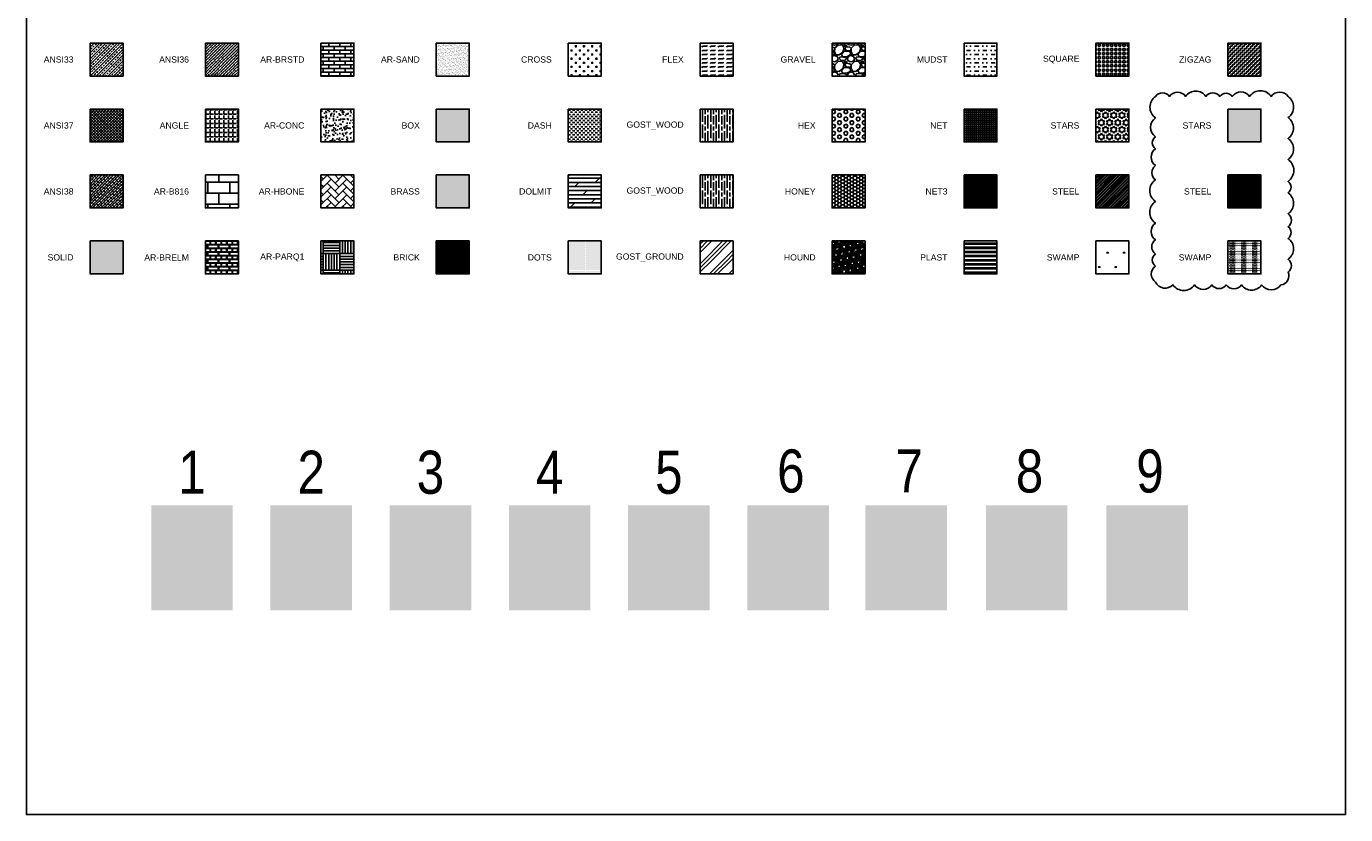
# Model space of a CAD drawing. Header units: inches. Extents: x -2078 to 109126, y -964 to 6385.
# Tile 11 of 137: x -1080 to -120, y -964 to -390. Entities that reach past the tile are written whole.
import ezdxf
from ezdxf.enums import TextEntityAlignment as Align

# ---------------------------------------------------------------- set-up
doc = ezdxf.new("R2010")
doc.units = ezdxf.units.IN
doc.header["$MEASUREMENT"] = 0
doc.layers.add('A-HATCH', color=9, linetype='Continuous')
doc.styles.add('Jay Cad', font='arial.ttf', dxfattribs={"height": 0.125})
doc.styles.add('OPUS', font='ARIALN.TTF')
pattern_1 = [(90, (-36, -1239.3503), (6, -4e-16), [10, -2]), (90, (-34, -1241.3503), (6, -4e-16), [6, -1.5, 3, -1.5]), (90, (-32, -1244.3503), (6, -4e-16), [10, -2])]

msp = doc.modelspace()

# ---------------------------------------------------------------- hatches: boundary and pattern name
at = {"layer": 'A-HATCH'}
h = msp.add_hatch(dxfattribs=at)
h.set_pattern_fill('ANSI33', color=256, scale=12)
h.set_pattern_definition([(45, (-120, -1239.3503), (-2.12132, 2.12132), []), (45, (-117.8787, -1239.3503), (-2.12132, 2.12132), [1.5, -0.75])])
h.paths.add_polyline_path([(-1009.69, -402.102), (-1033.69, -402.102), (-1033.69, -426.102), (-1009.69, -426.102)])
h = msp.add_hatch(dxfattribs=at)
h.set_pattern_fill('ANSI36', color=256, scale=12)
h.set_pattern_definition([(45, (-132, -1239.3503), (0.7954951, 2.9168155), [3.75, -0.75, 0, -0.75])])
h.paths.add_polyline_path([(-925.69, -402.102), (-949.69, -402.102), (-949.69, -426.102), (-925.69, -426.102)])
h = msp.add_hatch(dxfattribs=at)
h.set_pattern_fill('AR-BRSTD', color=256)
h.set_pattern_definition([(0, (-120, -1239.3503), (0, 2.667), []), (90, (-120, -1239.3503), (-4, 2.667), [2.667, -2.667])])
h.paths.add_polyline_path([(-841.69, -402.102), (-865.69, -402.102), (-865.69, -426.102), (-841.69, -426.102)])
h = msp.add_hatch(dxfattribs=at)
h.set_pattern_fill('AR-SAND', color=256)
h.set_pattern_definition([(37.5, (-120, -1239.3503), (-0.0629934, 1.9268238), [0, -1.52, 0, -1.7, 0, -1.625]), (7.5, (-120, -1239.3503), (1.769777, 2.822146), [0, -0.82, 0, -1.37, 0, -0.525]), (327.5, (-121.23, -1239.3503), (3.1141419, 0.005659), [0, -0.5, 0, -1.8, 0, -2.35]), (317.5, (-121.23, -1239.3503), (3.0061266, 0.8776756), [0, -0.25, 0, -1.18, 0, -1.35])])
h.paths.add_polyline_path([(-757.69, -402.102), (-781.69, -402.102), (-781.69, -426.102), (-757.69, -426.102)])
h = msp.add_hatch(dxfattribs=at)
h.set_pattern_fill('CROSS', color=256, scale=12)
h.set_pattern_definition([(0, (-120, -149.5), (3, 3), [1.5, -4.5]), (90, (-119.25, -150.25), (-3, 3), [1.5, -4.5])])
h.paths.add_polyline_path([(-661.69, -402.102), (-685.69, -402.102), (-685.69, -426.102), (-661.69, -426.102)])
h = msp.add_hatch(dxfattribs=at)
h.set_pattern_fill('FLEX', color=256, scale=12)
h.set_pattern_definition([(0, (-120, -149.5), (0, 3), [3, -3]), (45, (-117, -149.5), (2e-16, 3), [0.75, -2.74264, 0.75, -4.24264])])
h.paths.add_polyline_path([(-565.69, -402.102), (-589.69, -402.102), (-589.69, -426.102), (-565.69, -426.102)])
h = msp.add_hatch(dxfattribs=at)
h.set_pattern_fill('GRAVEL', color=256, scale=12)
h.set_pattern_definition([(228.01279, (-111.36, -137.5), (-96, -108), [1.61443, -159.82906]), (184.96974, (-112.44, -138.7), (144, 12), [2.77042, -274.2711]), (132.51045, (-115.2, -138.94), (120, -132), [1.95346, -193.3924]), (267.27369, (-119.88, -141.94), (12, 240), [2.52286, -249.7627]), (292.83365, (-120, -144.46), (-60, 144), [2.47386, -244.91248]), (357.27369, (-119.04, -146.74), (-240, 12), [2.52286, -249.7627]), (37.69424, (-116.52, -146.86), (-156, -120), [3.33635, -330.29818]), (72.25533, (-113.88, -144.82), (84, 264), [3.14986, -311.83586]), (121.42957, (-112.92, -141.82), (-96, 156), [2.5314, -250.60888]), (175.23636, (-114.24, -139.66), (132, -12), [2.88998, -141.60915]), (222.39744, (-117.12, -139.42), (-144, -132), [3.73738, -370.0005]), (138.81407, (-108, -142.06), (-84, 72), [1.27561, -126.28614]), (171.46923, (-108.96, -141.22), (156, -24), [2.42684, -240.25814]), (225, (-111.36, -140.86), (-2e-15, -12), [1.69705, -15.2735]), (203.1986, (-112.2, -139.42), (60, 24), [0.9139, -90.47538]), (291.8014, (-113.04, -139.78), (-12, 36), [1.29244, -63.32954]), (30.96376, (-112.56, -140.98), (36, 24), [2.09915, -67.87227]), (161.56505, (-110.76, -139.9), (24, -12), [1.5179, -36.42944]), (16.38954, (-120, -139.78), (120, 36), [2.1264, -210.51414]), (70.34618, (-117.96, -139.18), (-48, -132), [1.78393, -176.6089]), (293.1986, (-110.76, -137.5), (-24, 60), [1.82778, -89.5615]), (343.61046, (-110.04, -139.18), (-120, 36), [2.1264, -210.51414]), (339.44395, (-120, -147.22), (-60, 24), [2.05056, -100.47748]), (294.77514, (-118.08, -147.94), (-60, 132), [1.71814, -170.09572]), (66.8014, (-110.64, -149.5), (24, 60), [1.82778, -89.5615]), (17.35402, (-109.92, -147.82), (-156, -48), [2.01157, -199.14508]), (69.44395, (-116.52, -149.5), (-24, -60), [1.02528, -101.50276]), (101.30993, (-111.36, -149.5), (-12, 48), [0.61188, -60.57635]), (165.96376, (-111.48, -148.9), (36, -12), [2.47386, -47.0034]), (186.009, (-113.88, -148.3), (120, 12), [2.2926, -226.96708]), (303.6901, (-112.56, -142.06), (-12, 24), [1.73066, -41.53595]), (353.15723, (-111.6, -143.5), (204, -24), [3.02153, -299.13075]), (60.9454, (-108.6, -143.86), (-48, -84), [1.23547, -122.3121]), (90, (-108, -142.78), (-12, 12), [0.72, -11.28]), (120.25644, (-114.12, -147.94), (48, -84), [1.66709, -165.04224]), (48.01279, (-114.96, -146.5), (96, 108), [3.22886, -158.21462]), (0, (-112.8, -144.1), (12, 12), [3.12, -8.88]), (325.30485, (-109.68, -144.1), (120, -84), [1.89737, -187.8393]), (254.0546, (-108.12, -145.18), (-12, -48), [1.74722, -85.6141]), (207.64598, (-108.6, -146.86), (-228, -120), [2.84478, -281.63369]), (175.42608, (-111.12, -148.18), (-156, 12), [3.00959, -297.94888])])
h.paths.add_polyline_path([(-469.69, -402.102), (-493.69, -402.102), (-493.69, -426.102), (-469.69, -426.102)])
h = msp.add_hatch(dxfattribs=at)
h.set_pattern_fill('MUDST', color=256, scale=12)
h.set_pattern_definition([(0, (-120, -149.5), (6, 3), [3, -3, 0, -3, 0, -3])])
h.paths.add_polyline_path([(-373.69, -402.102), (-397.69, -402.102), (-397.69, -426.102), (-373.69, -426.102)])
h = msp.add_hatch(dxfattribs=at)
h.set_pattern_fill('SQUARE', color=256, scale=12)
h.set_pattern_definition([(0, (-120, -149.5), (0, 1.5), [1.5, -1.5]), (90, (-120, -149.5), (-1.5, 9e-17), [1.5, -1.5])])
h.paths.add_polyline_path([(-277.69, -402.102), (-301.69, -402.102), (-301.69, -426.102), (-277.69, -426.102)])
h = msp.add_hatch(dxfattribs=at)
h.set_pattern_fill('ZIGZAG', color=256, scale=12)
h.set_pattern_definition([(0, (-120, -149.5), (1.5, 1.5), [1.5, -1.5]), (90, (-118.5, -149.5), (-1.5, 1.5), [1.5, -1.5])])
h.paths.add_polyline_path([(-181.69, -402.102), (-205.69, -402.102), (-205.69, -426.102), (-181.69, -426.102)])
h = msp.add_hatch(dxfattribs=at)
h.set_pattern_fill('ANSI37', color=256, scale=12)
h.set_pattern_definition([(45, (-120, -1239.3503), (-1.0606602, 1.0606602), []), (135, (-120, -1239.3503), (-1.0606602, -1.0606602), [])])
h.paths.add_polyline_path([(-1009.69, -450.102), (-1033.69, -450.102), (-1033.69, -474.102), (-1009.69, -474.102)])
h = msp.add_hatch(dxfattribs=at)
h.set_pattern_fill('ANGLE', color=256, scale=12)
h.set_pattern_definition([(0, (-108, -1239.3503), (0, 3.3), [2.4, -0.9]), (90, (-108, -1239.3503), (-3.3, 2e-16), [2.4, -0.9])])
h.paths.add_polyline_path([(-925.69, -450.102), (-949.69, -450.102), (-949.69, -474.102), (-925.69, -474.102)])
h = msp.add_hatch(dxfattribs=at)
h.set_pattern_fill('AR-CONC', color=256)
h.set_pattern_definition([(50, (-120, -1239.3503), (7.172602, -0.62752), [0.75, -8.25]), (355, (-120, -1239.35), (-1.387513, 7.52192), [0.6, -6.6]), (100.45144, (-119.402, -1239.4026), (5.78509, 6.8944), [0.6374, -7.01142]), (46.1842, (-120, -1237.35), (10.67241, -1.65519), [1.125, -12.375]), (96.6356, (-119.111, -1237.488), (9.34662, 9.74119), [0.9561, -10.51714]), (351.1842, (-120, -1237.35), (9.34662, 9.74119), [0.9, -9.9]), (21, (-119, -1237.8503), (5.96907, -4.02619), [0.75, -8.25]), (326, (-119, -1237.85), (2.433153, 7.2515), [0.6, -6.6]), (71.45144, (-118.5026, -1238.186), (8.402224, 3.22531), [0.6374, -7.01142]), (37.5, (-120, -1239.3503), (0.1215986, 3.3289385), [0, -6.52, 0, -6.7, 0, -6.625]), (7.5, (-120, -1239.3503), (2.630695, 3.944117), [0, -3.82, 0, -6.37, 0, -2.525]), (327.5, (-122.23, -1239.3503), (5.3382244, -0.225549), [0, -2.5, 0, -7.8, 0, -10.35]), (317.5, (-123.23, -1239.3503), (5.831862, 1.00105), [0, -3.25, 0, -5.18, 0, -7.35])])
h.paths.add_polyline_path([(-841.69, -450.102), (-865.69, -450.102), (-865.69, -474.102), (-841.69, -474.102)])
h = msp.add_hatch(dxfattribs=at)
h.set_pattern_fill('BOX', color=256)
h.set_pattern_definition([(90, (-120, -1239.3503), (-1, 6e-17), []), (90, (-119.75, -1239.3503), (-1, 6e-17), []), (0, (-120, -1239.3503), (0, 1), [-0.25, 0.25]), (0, (-120, -1239.1003), (0, 1), [-0.25, 0.25]), (0, (-120, -1238.8503), (0, 1), [0.25, -0.25]), (0, (-120, -1238.6003), (0, 1), [0.25, -0.25]), (90, (-119.5, -1239.3503), (-1, 6e-17), [0.25, -0.25]), (90, (-119.25, -1239.3503), (-1, 6e-17), [0.25, -0.25])])
h.paths.add_polyline_path([(-757.69, -450.102), (-781.69, -450.102), (-781.69, -474.102), (-757.69, -474.102)])
h = msp.add_hatch(dxfattribs=at)
h.set_pattern_fill('DASH', color=256, scale=12)
h.set_pattern_definition([(0, (-120, -149.5), (1.5, 1.5), [1.5, -1.5])])
h.paths.add_polyline_path([(-661.69, -450.102), (-685.69, -450.102), (-685.69, -474.102), (-661.69, -474.102)])
h = msp.add_hatch(dxfattribs=at)
h.set_pattern_fill('GOST_WOOD', color=256)
h.set_pattern_definition(pattern_1)
h.paths.add_polyline_path([(-565.69, -450.102), (-589.69, -450.102), (-589.69, -474.102), (-565.69, -474.102)])
h = msp.add_hatch(dxfattribs=at)
h.set_pattern_fill('HEX', color=256, scale=12)
h.set_pattern_definition([(0, (-120, -149.5), (0, 2.598076), [1.5, -3]), (120, (-120, -149.5), (-2.25, -1.299038), [1.5, -3]), (60, (-118.5, -149.5), (-2.25, 1.299038), [1.5, -3])])
h.paths.add_polyline_path([(-469.69, -450.102), (-493.69, -450.102), (-493.69, -474.102), (-469.69, -474.102)])
h = msp.add_hatch(dxfattribs=at)
h.set_pattern_fill('NET', color=256, scale=12)
h.set_pattern_definition([(0, (-120, -149.5), (0, 1.5), []), (90, (-120, -149.5), (-1.5, 9e-17), [])])
h.paths.add_polyline_path([(-373.69, -450.102), (-397.69, -450.102), (-397.69, -474.102), (-373.69, -474.102)])
h = msp.add_hatch(dxfattribs=at)
h.set_pattern_fill('STARS', color=256, scale=12)
h.set_pattern_definition([(0, (-120, -149.5), (0, 2.598076), [1.5, -1.5]), (60, (-120, -149.5), (-2.25, 1.299038), [1.5, -1.5]), (120, (-119.25, -148.201), (-2.25, -1.299038), [1.5, -1.5])])
h.paths.add_polyline_path([(-277.69, -450.102), (-301.69, -450.102), (-301.69, -474.102), (-277.69, -474.102)])
h = msp.add_hatch(dxfattribs=at)
h.set_pattern_fill('STARS', color=256)
h.set_pattern_definition([(0, (-24, -149.5), (0, 0.21650635), [0.125, -0.125]), (60, (-24, -149.5), (-0.1875, 0.10825318), [0.125, -0.125]), (120, (-23.9375, -149.39175), (-0.1875, -0.10825318), [0.125, -0.125])])
h.paths.add_polyline_path([(-181.69, -450.102), (-205.69, -450.102), (-205.69, -474.102), (-181.69, -474.102)])
h = msp.add_hatch(dxfattribs=at)
h.set_pattern_fill('ANSI38', color=256, scale=12)
h.set_pattern_definition([(45, (-120, -1239.3503), (-1.0606602, 1.0606602), []), (135, (-120, -1239.3503), (-3.1819805, 1.0606602), [3.75, -2.25])])
h.paths.add_polyline_path([(-1009.69, -498.102), (-1033.69, -498.102), (-1033.69, -522.102), (-1009.69, -522.102)])
h = msp.add_hatch(dxfattribs=at)
h.set_pattern_fill('AR-B816', color=256)
h.set_pattern_definition([(0, (-108, -1239.35), (0, 8), []), (90, (-108, -1239.35), (-8, 8), [8, -8])])
h.paths.add_polyline_path([(-925.69, -498.102), (-949.69, -498.102), (-949.69, -522.102), (-925.69, -522.102)])
h = msp.add_hatch(dxfattribs=at)
h.set_pattern_fill('AR-HBONE', color=256)
h.set_pattern_definition([(45, (-120, -1239.3503), (4e-16, 5.656854), [12, -4]), (135, (-117.1716, -1236.522), (4e-16, 5.656854), [12, -4])])
h.paths.add_polyline_path([(-841.69, -498.102), (-865.69, -498.102), (-865.69, -522.102), (-841.69, -522.102)])
h = msp.add_hatch(dxfattribs=at)
h.set_pattern_fill('BRASS', color=256)
h.set_pattern_definition([(0, (-120, -1239.35032), (0, 0.25), []), (0, (-120, -1239.22532), (0, 0.25), [0.125, -0.0625])])
h.paths.add_polyline_path([(-757.69, -498.102), (-781.69, -498.102), (-781.69, -522.102), (-757.69, -522.102)])
h = msp.add_hatch(dxfattribs=at)
h.set_pattern_fill('DOLMIT', color=256, scale=12)
h.set_pattern_definition([(0, (-120, -149.5), (0, 3), []), (45, (-120, -149.5), (-6, 6), [4.24264, -8.48528])])
h.paths.add_polyline_path([(-661.69, -498.102), (-685.69, -498.102), (-685.69, -522.102), (-661.69, -522.102)])
h = msp.add_hatch(dxfattribs=at)
h.set_pattern_fill('GOST_WOOD', color=256)
h.set_pattern_definition(pattern_1)
h.paths.add_polyline_path([(-565.69, -498.102), (-589.69, -498.102), (-589.69, -522.102), (-565.69, -522.102)])
h = msp.add_hatch(dxfattribs=at)
h.set_pattern_fill('HONEY', color=256, scale=12)
h.set_pattern_definition([(0, (-120, -149.5), (2.25, 1.299038), [1.5, -3]), (120, (-120, -149.5), (-2.25, 1.299038), [1.5, -3]), (60, (-120, -149.5), (8e-17, 2.5980762), [-3, 1.5])])
h.paths.add_polyline_path([(-469.69, -498.102), (-493.69, -498.102), (-493.69, -522.102), (-469.69, -522.102)])
h = msp.add_hatch(dxfattribs=at)
h.set_pattern_fill('NET3', color=256, scale=12)
h.set_pattern_definition([(0, (-120, -149.5), (0, 1.5), []), (60, (-120, -149.5), (-1.299038, 0.75), []), (120, (-120, -149.5), (-1.299038, -0.75), [])])
h.paths.add_polyline_path([(-373.69, -498.102), (-397.69, -498.102), (-397.69, -522.102), (-373.69, -522.102)])
h = msp.add_hatch(dxfattribs=at)
h.set_pattern_fill('STEEL', color=256, scale=12)
h.set_pattern_definition([(45, (-120, -149.5), (-1.06066, 1.06066), []), (45, (-120, -148.75), (-1.06066, 1.06066), [])])
h.paths.add_polyline_path([(-277.69, -498.102), (-301.69, -498.102), (-301.69, -522.102), (-277.69, -522.102)])
h = msp.add_hatch(dxfattribs=at)
h.set_pattern_fill('STEEL', color=256)
h.set_pattern_definition([(45, (-24, -149.5), (-0.088388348, 0.088388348), []), (45, (-24, -149.4375), (-0.088388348, 0.088388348), [])])
h.paths.add_polyline_path([(-181.69, -498.102), (-205.69, -498.102), (-205.69, -522.102), (-181.69, -522.102)])
h = msp.add_hatch(color=256, dxfattribs=at)
h.dxf.hatch_style = 1
h.paths.add_polyline_path([(-1009.69, -546.102), (-1033.69, -546.102), (-1033.69, -570.102), (-1009.69, -570.102)])
h = msp.add_hatch(dxfattribs=at)
h.set_pattern_fill('AR-BRELM', color=256)
h.set_pattern_definition([(0, (-108, -1239.3503), (0, 5.334), [7.625, -0.375]), (0, (-108, -1237.1003), (0, 5.334), [7.625, -0.375]), (0, (-106, -1236.6833), (0, 5.334), [3.625, -0.375]), (0, (-106, -1234.4333), (0, 5.334), [3.625, -0.375]), (90, (-108, -1239.35), (-8, 5e-16), [2.25, -3.084]), (90, (-108.375, -1239.35), (-8, 5e-16), [2.25, -3.084]), (90, (-106, -1236.6833), (-4, 2e-16), [2.25, -3.084]), (90, (-106.375, -1236.6833), (-4, 2e-16), [2.25, -3.084])])
h.paths.add_polyline_path([(-925.69, -546.102), (-949.69, -546.102), (-949.69, -570.102), (-925.69, -570.102)])
h = msp.add_hatch(dxfattribs=at)
h.set_pattern_fill('AR-PARQ1', color=256)
h.set_pattern_definition([(90, (-120, -1239.35), (-12, 12), [12, -12]), (90, (-118, -1239.35), (-12, 12), [12, -12]), (90, (-116, -1239.35), (-12, 12), [12, -12]), (90, (-114, -1239.35), (-12, 12), [12, -12]), (90, (-112, -1239.35), (-12, 12), [12, -12]), (90, (-110, -1239.35), (-12, 12), [12, -12]), (90, (-108, -1239.35), (-12, 12), [12, -12]), (0, (-120, -1227.35), (12, -12), [12, -12]), (0, (-120, -1225.35), (12, -12), [12, -12]), (0, (-120, -1223.35), (12, -12), [12, -12]), (0, (-120, -1221.35), (12, -12), [12, -12]), (0, (-120, -1219.35), (12, -12), [12, -12]), (0, (-120, -1217.35), (12, -12), [12, -12]), (0, (-120, -1215.35), (12, -12), [12, -12])])
h.paths.add_polyline_path([(-841.69, -546.102), (-865.69, -546.102), (-865.69, -570.102), (-841.69, -570.102)])
h = msp.add_hatch(dxfattribs=at)
h.set_pattern_fill('BRICK', color=256)
h.set_pattern_definition([(0, (-120, -1239.35032), (0, 0.25), []), (90, (-120, -1239.3503), (-0.5, 3e-17), [0.25, -0.25]), (90, (-119.75, -1239.3503), (-0.5, 3e-17), [-0.25, 0.25])])
h.paths.add_polyline_path([(-757.69, -546.102), (-781.69, -546.102), (-781.69, -570.102), (-757.69, -570.102)])
h = msp.add_hatch(dxfattribs=at)
h.set_pattern_fill('DOTS', color=256, scale=12)
h.set_pattern_definition([(0, (-120, -149.5), (0.375, 0.75), [0, -0.75])])
h.paths.add_polyline_path([(-661.69, -546.102), (-685.69, -546.102), (-685.69, -570.102), (-661.69, -570.102)])
h = msp.add_hatch(dxfattribs=at)
h.set_pattern_fill('GOST_GROUND', color=256)
h.set_pattern_definition([(45, (-36, -1239.35), (14.14214, -9e-16), [20]), (45, (-33, -1239.35), (14.14214, -9e-16), [20]), (45, (-30, -1239.35), (14.14214, -9e-16), [20])])
h.paths.add_polyline_path([(-565.69, -546.102), (-589.69, -546.102), (-589.69, -570.102), (-565.69, -570.102)])
h = msp.add_hatch(dxfattribs=at)
h.set_pattern_fill('HOUND', color=256, scale=12)
h.set_pattern_definition([(0, (-120, -149.5), (3, 0.75), [12, -6]), (90, (-120, -149.5), (-0.75, -3), [12, -6])])
h.paths.add_polyline_path([(-469.69, -546.102), (-493.69, -546.102), (-493.69, -570.102), (-469.69, -570.102)])
h = msp.add_hatch(dxfattribs=at)
h.set_pattern_fill('PLAST', color=256, scale=12)
h.set_pattern_definition([(0, (-120, -149.5), (0, 3), []), (0, (-120, -149.125), (0, 3), []), (0, (-120, -148.75), (0, 3), [])])
h.paths.add_polyline_path([(-373.69, -546.102), (-397.69, -546.102), (-397.69, -570.102), (-373.69, -570.102)])
h = msp.add_hatch(dxfattribs=at)
h.set_pattern_fill('SWAMP', color=256, scale=12)
h.set_pattern_definition([(0, (-120, -149.5), (6, 10.3923), [1.5, -10.5]), (90, (-119.25, -149.5), (-6, 10.392305), [0.75, -20.0346]), (90, (-119.0625, -149.5), (-6, 10.392305), [0.6, -20.1846]), (90, (-119.4375, -149.5), (-6, 10.392305), [0.6, -20.1846]), (60, (-118.875, -149.5), (-6, 10.3923), [0.48, -11.52]), (120, (-119.625, -149.5), (-12, 5e-09), [0.48, -11.52])])
h.paths.add_polyline_path([(-277.69, -546.102), (-301.69, -546.102), (-301.69, -570.102), (-277.69, -570.102)])
h = msp.add_hatch(dxfattribs=at)
h.set_pattern_fill('SWAMP', color=256)
h.set_pattern_definition([(0, (-24, -149.5), (0.5, 0.8660254), [0.125, -0.875]), (90, (-23.9375, -149.5), (-0.5, 0.8660254), [0.0625, -1.6695508]), (90, (-23.92188, -149.5), (-0.5, 0.8660254), [0.05, -1.6820508]), (90, (-23.95312, -149.5), (-0.5, 0.8660254), [0.05, -1.6820508]), (60, (-23.90625, -149.5), (-0.5, 0.8660254), [0.04, -0.96]), (120, (-23.96875, -149.5), (-1, 4e-10), [0.04, -0.96])])
h.paths.add_polyline_path([(-181.69, -546.102), (-205.69, -546.102), (-205.69, -570.102), (-181.69, -570.102)])

# ---------------------------------------------------------------- linework, layer by layer
for points in [[(-120, -963.538), (-1080, -963.538), (-1080, -243.538), (-120, -243.538)], [(-1033.69, -402.102), (-1009.69, -402.102), (-1009.69, -426.102), (-1033.69, -426.102)], [(-949.69, -402.102), (-925.69, -402.102), (-925.69, -426.102), (-949.69, -426.102)], [(-865.69, -402.102), (-841.69, -402.102), (-841.69, -426.102), (-865.69, -426.102)], [(-781.69, -402.102), (-757.69, -402.102), (-757.69, -426.102), (-781.69, -426.102)], [(-685.69, -402.102), (-661.69, -402.102), (-661.69, -426.102), (-685.69, -426.102)], [(-589.69, -402.102), (-565.69, -402.102), (-565.69, -426.102), (-589.69, -426.102)], [(-493.69, -402.102), (-469.69, -402.102), (-469.69, -426.102), (-493.69, -426.102)], [(-397.69, -402.102), (-373.69, -402.102), (-373.69, -426.102), (-397.69, -426.102)], [(-301.69, -402.102), (-277.69, -402.102), (-277.69, -426.102), (-301.69, -426.102)], [(-205.69, -402.102), (-181.69, -402.102), (-181.69, -426.102), (-205.69, -426.102)], [(-1033.69, -450.102), (-1009.69, -450.102), (-1009.69, -474.102), (-1033.69, -474.102)], [(-949.69, -450.102), (-925.69, -450.102), (-925.69, -474.102), (-949.69, -474.102)], [(-865.69, -450.102), (-841.69, -450.102), (-841.69, -474.102), (-865.69, -474.102)], [(-781.69, -450.102), (-757.69, -450.102), (-757.69, -474.102), (-781.69, -474.102)], [(-685.69, -450.102), (-661.69, -450.102), (-661.69, -474.102), (-685.69, -474.102)], [(-589.69, -450.102), (-565.69, -450.102), (-565.69, -474.102), (-589.69, -474.102)], [(-493.69, -450.102), (-469.69, -450.102), (-469.69, -474.102), (-493.69, -474.102)], [(-397.69, -450.102), (-373.69, -450.102), (-373.69, -474.102), (-397.69, -474.102)], [(-301.69, -450.102), (-277.69, -450.102), (-277.69, -474.102), (-301.69, -474.102)], [(-205.69, -450.102), (-181.69, -450.102), (-181.69, -474.102), (-205.69, -474.102)], [(-1033.69, -498.102), (-1009.69, -498.102), (-1009.69, -522.102), (-1033.69, -522.102)], [(-949.69, -498.102), (-925.69, -498.102), (-925.69, -522.102), (-949.69, -522.102)], [(-865.69, -498.102), (-841.69, -498.102), (-841.69, -522.102), (-865.69, -522.102)], [(-781.69, -498.102), (-757.69, -498.102), (-757.69, -522.102), (-781.69, -522.102)], [(-685.69, -498.102), (-661.69, -498.102), (-661.69, -522.102), (-685.69, -522.102)], [(-589.69, -498.102), (-565.69, -498.102), (-565.69, -522.102), (-589.69, -522.102)], [(-493.69, -498.102), (-469.69, -498.102), (-469.69, -522.102), (-493.69, -522.102)], [(-397.69, -498.102), (-373.69, -498.102), (-373.69, -522.102), (-397.69, -522.102)], [(-301.69, -498.102), (-277.69, -498.102), (-277.69, -522.102), (-301.69, -522.102)], [(-205.69, -498.102), (-181.69, -498.102), (-181.69, -522.102), (-205.69, -522.102)], [(-1033.69, -546.102), (-1009.69, -546.102), (-1009.69, -570.102), (-1033.69, -570.102)], [(-949.69, -546.102), (-925.69, -546.102), (-925.69, -570.102), (-949.69, -570.102)], [(-865.69, -546.102), (-841.69, -546.102), (-841.69, -570.102), (-865.69, -570.102)], [(-781.69, -546.102), (-757.69, -546.102), (-757.69, -570.102), (-781.69, -570.102)], [(-685.69, -546.102), (-661.69, -546.102), (-661.69, -570.102), (-685.69, -570.102)], [(-589.69, -546.102), (-565.69, -546.102), (-565.69, -570.102), (-589.69, -570.102)], [(-493.69, -546.102), (-469.69, -546.102), (-469.69, -570.102), (-493.69, -570.102)], [(-397.69, -546.102), (-373.69, -546.102), (-373.69, -570.102), (-397.69, -570.102)], [(-301.69, -546.102), (-277.69, -546.102), (-277.69, -570.102), (-301.69, -570.102)], [(-205.69, -546.102), (-181.69, -546.102), (-181.69, -570.102), (-205.69, -570.102)]]:
    msp.add_lwpolyline(points, close=True)
msp.add_lwpolyline([(-161.884, -440.948, -0.5205671), (-161.884, -456.404, -0.5205671), (-161.884, -471.558, -0.5205671), (-161.884, -486.816, -0.5205671), (-161.884, -502.771, -0.5205671), (-161.884, -511.077, -0.5205671), (-161.884, -526.344, -0.5205671), (-161.884, -535.745, -0.5205671), (-161.884, -544.226, -0.5205671), (-161.884, -559.413, -0.5205671), (-161.884, -568.746, -0.5205671), (-167.037, -578.065, -0.5205671), (-181.105, -578.065, -0.5205671), (-195.743, -578.065, -0.5205671), (-206.814, -578.065, -0.5205671), (-217.327, -578.065, -0.5205671), (-229.895, -578.065, -0.5205671), (-245.69, -578.065, -0.5205671), (-258.392, -576.029, -0.5205671), (-258.392, -564.386, -0.5205671), (-258.392, -555.622, -0.5205671), (-258.392, -545.248, -0.5205671), (-258.392, -533.16, -0.5205671), (-258.392, -517.328, -0.5205671), (-258.392, -501.605, -0.5205671), (-258.392, -491.306, -0.5205671), (-258.392, -479.036, -0.5205671), (-258.392, -470.344, -0.5205671), (-258.392, -456.502, -0.5205671), (-258.297, -440.948, -0.5205671), (-248.175, -440.948, -0.5205671), (-236.427, -440.948, -0.5205671), (-221.686, -440.948, -0.5205671), (-211.544, -440.948, -0.5205671), (-202.442, -440.948, -0.5205671), (-189.878, -440.948, -0.5205671), (-174.123, -440.948, -0.5205671)], format="xyb", close=True)
at = {"color": 1}
msp.add_solid([(-989.166, -814.865), (-989.166, -738.55), (-929.81, -814.865), (-929.81, -738.55)], dxfattribs=at)
at = {"color": 2}
msp.add_solid([(-902.415, -814.865), (-902.415, -738.55), (-843.059, -814.865), (-843.059, -738.55)], dxfattribs=at)
at = {"color": 3}
msp.add_solid([(-815.664, -814.865), (-815.664, -738.55), (-756.308, -814.865), (-756.308, -738.55)], dxfattribs=at)
at = {"color": 4}
msp.add_solid([(-728.913, -814.865), (-728.913, -738.55), (-669.557, -814.865), (-669.557, -738.55)], dxfattribs=at)
at = {"color": 5}
msp.add_solid([(-642.162, -814.865), (-642.162, -738.55), (-582.806, -814.865), (-582.806, -738.55)], dxfattribs=at)
at = {"color": 6}
msp.add_solid([(-555.411, -814.865), (-555.411, -738.55), (-496.055, -814.865), (-496.055, -738.55)], dxfattribs=at)
at = {"color": 7}
msp.add_solid([(-469.411, -814.883), (-469.411, -738.568), (-410.055, -814.883), (-410.055, -738.568)], dxfattribs=at)
at = {"color": 8}
msp.add_solid([(-381.753, -814.883), (-381.753, -738.568), (-322.397, -814.883), (-322.397, -738.568)], dxfattribs=at)
at = {"color": 9}
msp.add_solid([(-294.095, -814.883), (-294.095, -738.568), (-234.739, -814.883), (-234.739, -738.568)], dxfattribs=at)

# ---------------------------------------------------------------- texts
at = {"color": 7, "style": 'OPUS'}
for s, p in [('1', (-959.488, -730.07)), ('2', (-872.737, -730.07)), ('3', (-785.986, -730.07)), ('4', (-699.235, -730.07)), ('5', (-612.484, -730.07)), ('6', (-523.679, -729.135)), ('7', (-437.679, -729.153)), ('8', (-350.021, -729.153)), ('9', (-262.363, -729.153))]:
    msp.add_text(s, height=31.309, dxfattribs=at).set_placement(p, align=Align.CENTER)
at = {"color": 1, "char_height": 4.5, "attachment_point": 6, "style": 'Jay Cad'}
for s, insert in [('ANSI33', (-1045.69, -414.102)), ('ANSI36', (-961.69, -414.102)), ('AR-BRSTD', (-877.69, -414.102)), ('AR-SAND', (-793.69, -414.102)), ('CROSS', (-697.69, -414.102)), ('FLEX', (-601.69, -414.102)), ('GRAVEL', (-505.69, -414.102)), ('MUDST', (-409.69, -414.102)), ('SQUARE', (-313.69, -414.102)), ('ZIGZAG', (-217.69, -414.102)), ('ANSI37', (-1045.69, -462.102)), ('ANGLE', (-961.69, -462.102)), ('AR-CONC', (-877.69, -462.102)), ('BOX', (-793.69, -462.102)), ('DASH', (-697.69, -462.102)), ('GOST_WOOD', (-601.69, -462.102)), ('HEX', (-505.69, -462.102)), ('NET', (-409.69, -462.102)), ('STARS', (-313.69, -462.102)), ('STARS', (-217.69, -462.102)), ('ANSI38', (-1045.69, -510.102)), ('AR-B816', (-961.69, -510.102)), ('AR-HBONE', (-877.69, -510.102)), ('BRASS', (-793.69, -510.102)), ('DOLMIT', (-697.69, -510.102)), ('GOST_WOOD', (-601.69, -510.102)), ('HONEY', (-505.69, -510.102)), ('NET3', (-409.69, -510.102)), ('STEEL', (-313.69, -510.102)), ('STEEL', (-217.69, -510.102)), ('SOLID', (-1045.69, -558.102)), ('AR-BRELM', (-961.69, -558.102)), ('AR-PARQ1', (-877.69, -558.102)), ('BRICK', (-793.69, -558.102)), ('DOTS', (-697.69, -558.102)), ('GOST_GROUND', (-601.69, -558.102)), ('HOUND', (-505.69, -558.102)), ('PLAST', (-409.69, -558.102)), ('SWAMP', (-313.69, -558.102)), ('SWAMP', (-217.69, -558.102))]:
    msp.add_mtext_dynamic_manual_height_columns(s, width=490.46547, gutter_width=30, heights=[0], dxfattribs=dict(at, insert=insert))

doc.saveas('drawing.dxf')
